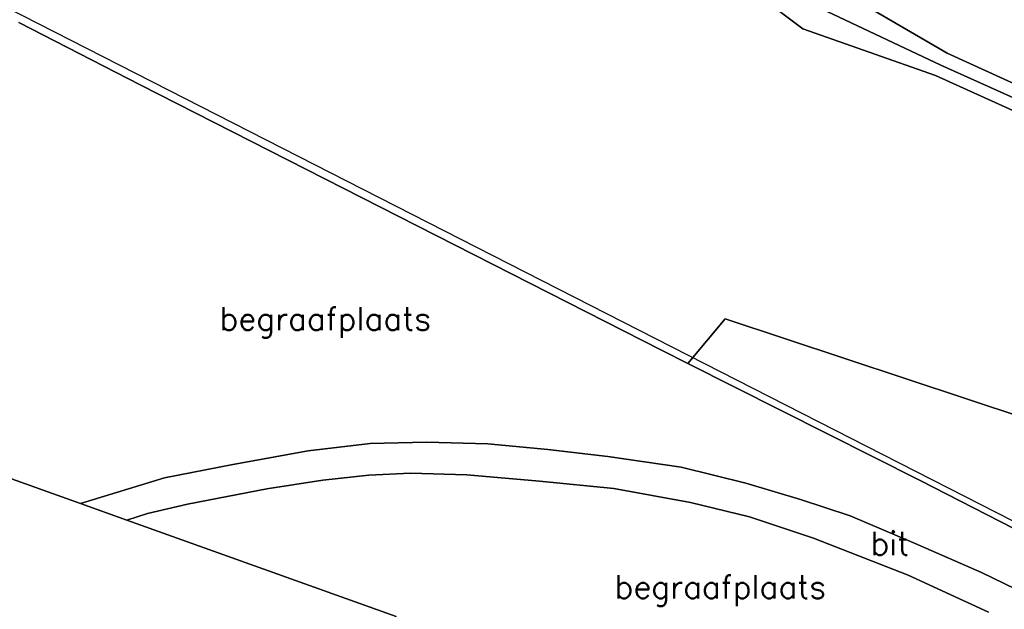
# Model space of a CAD drawing. Header units: millimetres. Extents: x 129727 to 131402, y 399018 to 399724.
# Tile 29 of 60: x 130116 to 130222, y 399271 to 399335. Entities that reach past the tile are written whole.
import ezdxf
from ezdxf.enums import TextEntityAlignment as Align

# ---------------------------------------------------------------- set-up
doc = ezdxf.new("R2010")
doc.units = ezdxf.units.MM
for name, color, linetype in [('HTI_grens RWS', 162, 'FENCELINE1'), ('MDI-IN-OPNAMEGRENS', 7, 'Continuous'), ('MDI-VL-BEPLANTING', 7, 'Continuous'), ('MDI-VL-GRAS', 7, 'Continuous'), ('MDI-VL-GROND', 7, 'Continuous'), ('MDI-VL-TALUD', 7, 'Continuous'), ('MDI-VL-VERHARDING', 7, 'Continuous'), ('MDI-XX-GREPPEL', 160, 'Continuous'), ('MDI-XX-GROND', 255, 'Continuous'), ('MDI-XX-RASTER', 255, 'Continuous'), ('MDI-XX-TALUD', 84, 'Continuous'), ('MDI-XX-TERREINAFSCH', 253, 'Continuous'), ('MDI-XX-VERHARDING', 30, 'Continuous')]:
    doc.layers.add(name, color=color, linetype=linetype)
doc.styles.add('ROMANS25', font='ROMANS.shx', dxfattribs={"height": 2.5})
doc.linetypes.add('FENCELINE1', pattern='A,6.35,-2.54,[133,ltypeshp.shx,S=2.54,R=0,X=-2.54,Y=0],-2.54,25.4', length=36.83)

msp = doc.modelspace()

# ---------------------------------------------------------------- linework, layer by layer
at = {"layer": 'HTI_grens RWS', "linetype": 'FENCELINE1', "ltscale": 0.2}
msp.add_lwpolyline([(130000, 399394.103), (130023.492, 399382.014), (130051.869, 399367.611), (130074.726, 399356.089), (130099.987, 399343.266), (130254.29, 399264.59), (130319.155, 399252.697), (130442.229, 399230.165), (130761.979, 399171.579), (130855.528, 399169.639)], dxfattribs=at)
at = {"layer": 'MDI-IN-OPNAMEGRENS'}
for p, q in [((130111.674, 399286.272), (130122.119, 399282.542)), ((130122.119, 399282.542), (130127.141, 399280.748)), ((130127.141, 399280.748), (130156.199, 399270.37))]:
    msp.add_line(p, q, dxfattribs=at)
at = {"layer": 'MDI-VL-BEPLANTING'}
for p, q in [((130215.641, 399331.079), (130200.334, 399340.026)), ((130194.286, 399338.1), (130200.058, 399333.707)), ((130128.589, 399327.671), (130115.476, 399334.389)), ((130200.058, 399333.707), (130214.37, 399328.697)), ((130238.417, 399320.71), (130215.641, 399331.079)), ((130214.37, 399328.697), (130237.38, 399318.217)), ((130158.474, 399312.488), (130128.589, 399327.671)), ((130184.814, 399299.078), (130158.474, 399312.488)), ((130191.69, 399302.454), (130187.668, 399297.64)), ((130187.668, 399297.64), (130191.69, 399302.454)), ((130233.084, 399288.733), (130191.69, 399302.454)), ((130191.69, 399302.454), (130233.084, 399288.733)), ((130187.668, 399297.64), (130184.814, 399299.078)), ((130212.728, 399285.012), (130187.668, 399297.64)), ((130231.832, 399275.246), (130212.728, 399285.012))]:
    msp.add_line(p, q, dxfattribs=at)
at = {"layer": 'MDI-VL-GRAS'}
for p, q in [((130200.334, 399340.026), (130215.641, 399331.079)), ((130214.959, 399329.8), (130194.013, 399339.698)), ((130194.013, 399339.698), (130214.959, 399329.8)), ((130200.058, 399333.707), (130194.286, 399338.1)), ((130214.37, 399328.697), (130200.058, 399333.707)), ((130215.641, 399331.079), (130238.417, 399320.71)), ((130237.898, 399319.463), (130214.959, 399329.8)), ((130214.959, 399329.8), (130237.898, 399319.463)), ((130237.38, 399318.217), (130214.37, 399328.697))]:
    msp.add_line(p, q, dxfattribs=at)
at = {"layer": 'MDI-VL-GROND'}
for p, q in [((130115.476, 399334.389), (130128.589, 399327.671)), ((130128.589, 399327.671), (130158.474, 399312.488)), ((130128.589, 399327.671), (130128.589, 399327.671)), ((130158.474, 399312.488), (130184.814, 399299.078)), ((130184.814, 399299.078), (130187.668, 399297.64)), ((130187.668, 399297.64), (130212.728, 399285.012)), ((130153.383, 399289.009), (130146.696, 399288.226)), ((130159.453, 399289.156), (130153.383, 399289.009)), ((130166.066, 399288.976), (130159.453, 399289.156)), ((130172.554, 399288.381), (130166.066, 399288.976)), ((130146.696, 399288.226), (130138.572, 399286.742)), ((130179.021, 399287.606), (130172.554, 399288.381)), ((130138.572, 399286.742), (130131.215, 399285.314)), ((130186.939, 399286.461), (130179.021, 399287.606)), ((130122.119, 399282.542), (130111.674, 399286.272)), ((130148.264, 399285.065), (130153.262, 399285.603)), ((130153.262, 399285.603), (130157.734, 399285.824)), ((130157.734, 399285.824), (130163.809, 399285.625)), ((130163.809, 399285.625), (130171.645, 399284.939)), ((130193.937, 399284.731), (130186.939, 399286.461)), ((130131.215, 399285.314), (130122.119, 399282.542)), ((130142.245, 399284.117), (130148.264, 399285.065)), ((130171.645, 399284.939), (130179.685, 399284.176)), ((130199.83, 399282.987), (130193.937, 399284.731)), ((130212.728, 399285.012), (130231.832, 399275.246)), ((130133.681, 399282.46), (130142.245, 399284.117)), ((130179.685, 399284.176), (130187.943, 399282.642)), ((130129.353, 399281.455), (130133.681, 399282.46)), ((130187.943, 399282.642), (130194.316, 399281.099)), ((130205.17, 399281.224), (130199.83, 399282.987)), ((130127.141, 399280.748), (130129.353, 399281.455)), ((130156.199, 399270.37), (130127.141, 399280.748)), ((130194.316, 399281.099), (130201.203, 399278.816)), ((130212.202, 399278.225), (130205.17, 399281.224)), ((130201.203, 399278.816), (130211.442, 399274.818)), ((130219.342, 399275.094), (130212.202, 399278.225)), ((130226.626, 399271.569), (130219.342, 399275.094)), ((130211.442, 399274.818), (130220.094, 399270.817))]:
    msp.add_line(p, q, dxfattribs=at)
at = {"layer": 'MDI-VL-TALUD'}
for p, q in [((130200.334, 399340.026), (130215.641, 399331.079)), ((130194.013, 399339.698), (130214.959, 399329.8)), ((130214.959, 399329.8), (130194.013, 399339.698)), ((130200.058, 399333.707), (130194.286, 399338.1)), ((130214.37, 399328.697), (130200.058, 399333.707)), ((130215.641, 399331.079), (130238.417, 399320.71)), ((130214.959, 399329.8), (130237.898, 399319.463)), ((130237.898, 399319.463), (130214.959, 399329.8)), ((130237.38, 399318.217), (130214.37, 399328.697))]:
    msp.add_line(p, q, dxfattribs=at)
at = {"layer": 'MDI-VL-VERHARDING'}
for p, q in [((130146.696, 399288.226), (130153.383, 399289.009)), ((130153.383, 399289.009), (130159.453, 399289.156)), ((130159.453, 399289.156), (130166.066, 399288.976)), ((130166.066, 399288.976), (130172.554, 399288.381)), ((130138.572, 399286.742), (130146.696, 399288.226)), ((130172.554, 399288.381), (130179.021, 399287.606)), ((130131.215, 399285.314), (130138.572, 399286.742)), ((130179.021, 399287.606), (130186.939, 399286.461)), ((130153.262, 399285.603), (130148.264, 399285.065)), ((130157.734, 399285.824), (130153.262, 399285.603)), ((130163.809, 399285.625), (130157.734, 399285.824)), ((130171.645, 399284.939), (130163.809, 399285.625)), ((130186.939, 399286.461), (130193.937, 399284.731)), ((130122.119, 399282.542), (130131.215, 399285.314)), ((130148.264, 399285.065), (130142.245, 399284.117)), ((130179.685, 399284.176), (130171.645, 399284.939)), ((130193.937, 399284.731), (130199.83, 399282.987)), ((130142.245, 399284.117), (130133.681, 399282.46)), ((130187.943, 399282.642), (130179.685, 399284.176)), ((130127.141, 399280.748), (130122.119, 399282.542)), ((130133.681, 399282.46), (130129.353, 399281.455)), ((130194.316, 399281.099), (130187.943, 399282.642)), ((130199.83, 399282.987), (130205.17, 399281.224)), ((130129.353, 399281.455), (130127.141, 399280.748)), ((130127.141, 399280.748), (130127.141, 399280.748)), ((130201.203, 399278.816), (130194.316, 399281.099)), ((130205.17, 399281.224), (130212.202, 399278.225)), ((130211.442, 399274.818), (130201.203, 399278.816)), ((130212.202, 399278.225), (130219.342, 399275.094)), ((130219.342, 399275.094), (130226.626, 399271.569)), ((130220.094, 399270.817), (130211.442, 399274.818))]:
    msp.add_line(p, q, dxfattribs=at)
at = {"layer": 'MDI-XX-GREPPEL'}
for p, q in [((130214.959, 399329.8), (130194.013, 399339.698)), ((130237.898, 399319.463), (130214.959, 399329.8))]:
    msp.add_line(p, q, dxfattribs=at)
at = {"layer": 'MDI-XX-RASTER'}
for p, q in [((130115.476, 399334.389), (130128.589, 399327.671)), ((130128.589, 399327.671), (130158.474, 399312.488)), ((130158.474, 399312.488), (130184.814, 399299.078)), ((130184.814, 399299.078), (130187.668, 399297.64)), ((130187.668, 399297.64), (130212.728, 399285.012)), ((130212.728, 399285.012), (130231.832, 399275.246))]:
    msp.add_line(p, q, dxfattribs=at)
at = {"layer": 'MDI-XX-TALUD'}
for p, q in [((130215.641, 399331.079), (130200.334, 399340.026)), ((130194.286, 399338.1), (130200.058, 399333.707)), ((130200.058, 399333.707), (130214.37, 399328.697)), ((130238.417, 399320.71), (130215.641, 399331.079)), ((130214.37, 399328.697), (130237.38, 399318.217))]:
    msp.add_line(p, q, dxfattribs=at)
at = {"layer": 'MDI-XX-TERREINAFSCH'}
for p, q in [((130187.668, 399297.64), (130191.69, 399302.454)), ((130191.69, 399302.454), (130233.084, 399288.733)), ((130146.696, 399288.226), (130153.383, 399289.009)), ((130153.383, 399289.009), (130159.453, 399289.156)), ((130159.453, 399289.156), (130166.066, 399288.976)), ((130166.066, 399288.976), (130172.554, 399288.381)), ((130138.572, 399286.742), (130146.696, 399288.226)), ((130172.554, 399288.381), (130179.021, 399287.606)), ((130131.215, 399285.314), (130138.572, 399286.742)), ((130179.021, 399287.606), (130186.939, 399286.461)), ((130153.262, 399285.603), (130148.264, 399285.065)), ((130157.734, 399285.824), (130153.262, 399285.603)), ((130163.809, 399285.625), (130157.734, 399285.824)), ((130171.645, 399284.939), (130163.809, 399285.625)), ((130186.939, 399286.461), (130193.937, 399284.731)), ((130122.119, 399282.542), (130131.215, 399285.314)), ((130148.264, 399285.065), (130142.245, 399284.117)), ((130179.685, 399284.176), (130171.645, 399284.939)), ((130193.937, 399284.731), (130199.83, 399282.987)), ((130142.245, 399284.117), (130133.681, 399282.46)), ((130187.943, 399282.642), (130179.685, 399284.176)), ((130133.681, 399282.46), (130129.353, 399281.455)), ((130194.316, 399281.099), (130187.943, 399282.642)), ((130199.83, 399282.987), (130205.17, 399281.224)), ((130129.353, 399281.455), (130127.141, 399280.748)), ((130201.203, 399278.816), (130194.316, 399281.099)), ((130205.17, 399281.224), (130212.202, 399278.225)), ((130211.442, 399274.818), (130201.203, 399278.816)), ((130212.202, 399278.225), (130219.342, 399275.094)), ((130219.342, 399275.094), (130226.626, 399271.569)), ((130220.094, 399270.817), (130211.442, 399274.818))]:
    msp.add_line(p, q, dxfattribs=at)

# ---------------------------------------------------------------- texts
at = {"layer": 'MDI-XX-GROND', "style": 'ROMANS25'}
for p in [(130148.546, 399302.469), (130191.171, 399273.567)]:
    msp.add_text('begraafplaats', height=2.5, dxfattribs=at).set_placement(p, align=Align.MIDDLE_CENTER)
at = {"layer": 'MDI-XX-VERHARDING', "style": 'ROMANS25'}
msp.add_text('bit', height=2.5, dxfattribs=at).set_placement((130209.457, 399278.24), align=Align.MIDDLE_CENTER)

doc.saveas('drawing.dxf')
